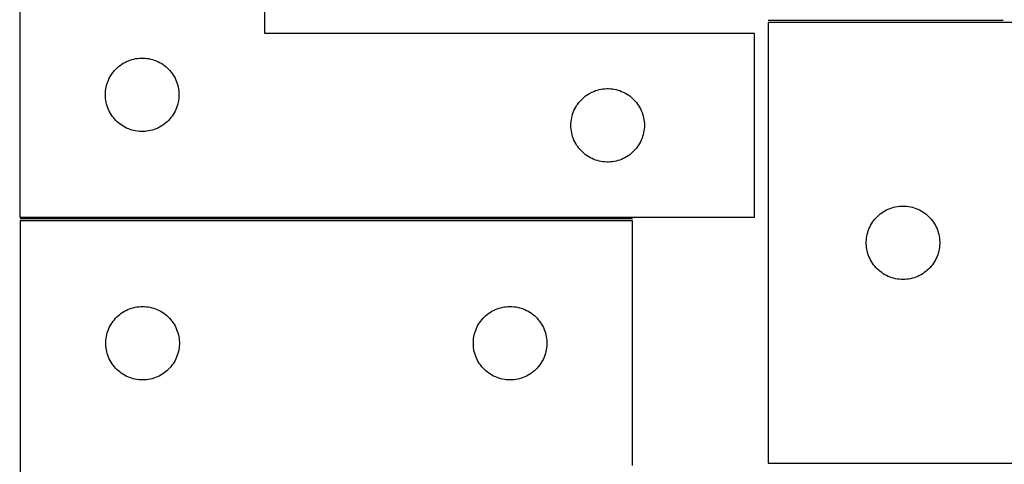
# Model space of a CAD drawing. Header units: millimetres. Extents: x 7 to 1493, y 7 to 2993.
# Tile 5 of 12: x 7 to 408, y 2481 to 2663. Entities that reach past the tile are written whole.
import ezdxf

# ---------------------------------------------------------------- set-up
doc = ezdxf.new("R2010")
doc.units = ezdxf.units.MM
doc.layers.add('COMMON', color=5, linetype='CONTINUOUS', true_color=0x0000ff)
doc.layers.add('CUT', color=7, linetype='CONTINUOUS', true_color=0x000000)

msp = doc.modelspace()

# ---------------------------------------------------------------- linework, layer by layer
at = {"layer": 'COMMON'}
for p, q in [((408.017783, 2662.311309), (312.07608, 2662.311309)), ((256.688324, 2581.268334), (6.688324, 2581.268334))]:
    msp.add_line(p, q, dxfattribs=at)
at = {"layer": 'CUT'}
for p, q in [((6.517782, 2832.018334), (6.517782, 2582.018334)), ((106.517782, 2657.018334), (106.517782, 2832.018334)), ((312.07608, 2661.561308), (312.07608, 2481.561308)), ((422.07608, 2661.561308), (312.07608, 2661.561308)), ((306.517782, 2657.018334), (106.517782, 2657.018334)), ((306.517782, 2582.018334), (306.517782, 2657.018334)), ((48.144126, 2644.46349), (48.79589, 2644.878054)), ((48.79589, 2644.878054), (49.468131, 2645.258516)), ((49.468131, 2645.258516), (50.159066, 2645.603868)), ((50.159066, 2645.603868), (50.866864, 2645.913194)), ((50.866864, 2645.913194), (51.589646, 2646.185673)), ((51.589646, 2646.185673), (52.325498, 2646.420583)), ((52.325498, 2646.420583), (53.072466, 2646.6173)), ((53.072466, 2646.6173), (53.828571, 2646.775304)), ((53.828571, 2646.775304), (54.591807, 2646.894175)), ((54.591807, 2646.894175), (55.36015, 2646.973597)), ((55.36015, 2646.973597), (56.131563, 2647.013361)), ((56.131563, 2647.013361), (56.904001, 2647.013361)), ((56.904001, 2647.013361), (57.675414, 2646.973597)), ((57.675414, 2646.973597), (58.443757, 2646.894175)), ((58.443757, 2646.894175), (59.206993, 2646.775304)), ((59.206993, 2646.775304), (59.963098, 2646.6173)), ((59.963098, 2646.6173), (60.710067, 2646.420583)), ((60.710067, 2646.420583), (61.445918, 2646.185673)), ((61.445918, 2646.185673), (62.1687, 2645.913194)), ((62.1687, 2645.913194), (62.876498, 2645.603868)), ((62.876498, 2645.603868), (63.567433, 2645.258516)), ((63.567433, 2645.258516), (64.239674, 2644.878054)), ((64.239674, 2644.878054), (64.891438, 2644.46349)), ((43.861149, 2640.068777), (44.292357, 2640.709651)), ((44.292357, 2640.709651), (44.755985, 2641.327477)), ((44.755985, 2641.327477), (45.250803, 2641.920616)), ((45.250803, 2641.920616), (45.775499, 2642.487497)), ((45.775499, 2642.487497), (46.328682, 2643.026615)), ((46.328682, 2643.026615), (46.908884, 2643.536541)), ((46.908884, 2643.536541), (47.514568, 2644.015923)), ((47.514568, 2644.015923), (48.144126, 2644.46349)), ((64.891438, 2644.46349), (65.520996, 2644.015923)), ((65.520996, 2644.015923), (66.12668, 2643.536541)), ((66.12668, 2643.536541), (66.706882, 2643.026615)), ((66.706882, 2643.026615), (67.260065, 2642.487497)), ((67.260065, 2642.487497), (67.784761, 2641.920616)), ((67.784761, 2641.920616), (68.279579, 2641.327477)), ((68.279579, 2641.327477), (68.743207, 2640.709651)), ((68.743207, 2640.709651), (69.174415, 2640.068777)), ((42.012366, 2635.838401), (42.228251, 2636.580057)), ((42.228251, 2636.580057), (42.48203, 2637.309616)), ((42.48203, 2637.309616), (42.773028, 2638.025143)), ((42.773028, 2638.025143), (43.100476, 2638.724741)), ((43.100476, 2638.724741), (43.463503, 2639.406555)), ((43.463503, 2639.406555), (43.861149, 2640.068777)), ((69.174415, 2640.068777), (69.572061, 2639.406555)), ((69.572061, 2639.406555), (69.935088, 2638.724741)), ((69.935088, 2638.724741), (70.262536, 2638.025143)), ((70.262536, 2638.025143), (70.553534, 2637.309616)), ((70.553534, 2637.309616), (70.807313, 2636.580057)), ((70.807313, 2636.580057), (71.023198, 2635.838401)), ((41.517782, 2632.018334), (41.537671, 2632.790516)), ((41.537671, 2632.790516), (41.597284, 2633.560649)), ((41.597284, 2633.560649), (41.696464, 2634.326693)), ((41.696464, 2634.326693), (41.834947, 2635.086615)), ((41.834947, 2635.086615), (42.012366, 2635.838401)), ((71.023198, 2635.838401), (71.200617, 2635.086615)), ((71.200617, 2635.086615), (71.3391, 2634.326693)), ((71.3391, 2634.326693), (71.43828, 2633.560649)), ((71.43828, 2633.560649), (71.497893, 2632.790516)), ((71.497893, 2632.790516), (71.517782, 2632.018334)), ((238.79589, 2632.378054), (239.468131, 2632.758516)), ((239.468131, 2632.758516), (240.159066, 2633.103868)), ((240.159066, 2633.103868), (240.866864, 2633.413194)), ((240.866864, 2633.413194), (241.589646, 2633.685673)), ((241.589646, 2633.685673), (242.325498, 2633.920583)), ((242.325498, 2633.920583), (243.072466, 2634.1173)), ((243.072466, 2634.1173), (243.828571, 2634.275304)), ((243.828571, 2634.275304), (244.591807, 2634.394175)), ((244.591807, 2634.394175), (245.36015, 2634.473597)), ((245.36015, 2634.473597), (246.131563, 2634.513361)), ((246.131563, 2634.513361), (246.904001, 2634.513361)), ((246.904001, 2634.513361), (247.675414, 2634.473597)), ((247.675414, 2634.473597), (248.443757, 2634.394175)), ((248.443757, 2634.394175), (249.206993, 2634.275304)), ((249.206993, 2634.275304), (249.963098, 2634.1173)), ((249.963098, 2634.1173), (250.710067, 2633.920583)), ((250.710067, 2633.920583), (251.445918, 2633.685673)), ((251.445918, 2633.685673), (252.1687, 2633.413194)), ((252.1687, 2633.413194), (252.876498, 2633.103868)), ((252.876498, 2633.103868), (253.567433, 2632.758516)), ((253.567433, 2632.758516), (254.239674, 2632.378054)), ((41.537671, 2631.246153), (41.517782, 2632.018334)), ((41.597284, 2630.476019), (41.537671, 2631.246153)), ((41.696464, 2629.709976), (41.597284, 2630.476019)), ((41.834947, 2628.950053), (41.696464, 2629.709976)), ((42.012366, 2628.198268), (41.834947, 2628.950053)), ((71.200617, 2628.950053), (71.023198, 2628.198268)), ((71.3391, 2629.709976), (71.200617, 2628.950053)), ((71.43828, 2630.476019), (71.3391, 2629.709976)), ((71.497893, 2631.246153), (71.43828, 2630.476019)), ((71.517782, 2632.018334), (71.497893, 2631.246153)), ((234.292357, 2628.209651), (234.755985, 2628.827477)), ((234.755985, 2628.827477), (235.250803, 2629.420616)), ((235.250803, 2629.420616), (235.775499, 2629.987497)), ((235.775499, 2629.987497), (236.328682, 2630.526615)), ((236.328682, 2630.526615), (236.908884, 2631.036541)), ((236.908884, 2631.036541), (237.514568, 2631.515923)), ((237.514568, 2631.515923), (238.144126, 2631.96349)), ((238.144126, 2631.96349), (238.79589, 2632.378054)), ((254.239674, 2632.378054), (254.891438, 2631.96349)), ((254.891438, 2631.96349), (255.520996, 2631.515923)), ((255.520996, 2631.515923), (256.12668, 2631.036541)), ((256.12668, 2631.036541), (256.706882, 2630.526615)), ((256.706882, 2630.526615), (257.260065, 2629.987497)), ((257.260065, 2629.987497), (257.784761, 2629.420616)), ((257.784761, 2629.420616), (258.279579, 2628.827477)), ((258.279579, 2628.827477), (258.743207, 2628.209651)), ((42.228251, 2627.456612), (42.012366, 2628.198268)), ((42.48203, 2626.727053), (42.228251, 2627.456612)), ((42.773028, 2626.011526), (42.48203, 2626.727053)), ((43.100476, 2625.311928), (42.773028, 2626.011526)), ((43.463503, 2624.630113), (43.100476, 2625.311928)), ((43.861149, 2623.967892), (43.463503, 2624.630113)), ((69.572061, 2624.630113), (69.174415, 2623.967892)), ((69.935088, 2625.311928), (69.572061, 2624.630113)), ((70.262536, 2626.011526), (69.935088, 2625.311928)), ((70.553534, 2626.727053), (70.262536, 2626.011526)), ((70.807313, 2627.456612), (70.553534, 2626.727053)), ((71.023198, 2628.198268), (70.807313, 2627.456612)), ((232.228251, 2624.080057), (232.48203, 2624.809616)), ((232.48203, 2624.809616), (232.773028, 2625.525143)), ((232.773028, 2625.525143), (233.100476, 2626.224741)), ((233.100476, 2626.224741), (233.463503, 2626.906555)), ((233.463503, 2626.906555), (233.861149, 2627.568777)), ((233.861149, 2627.568777), (234.292357, 2628.209651)), ((258.743207, 2628.209651), (259.174415, 2627.568777)), ((259.174415, 2627.568777), (259.572061, 2626.906555)), ((259.572061, 2626.906555), (259.935088, 2626.224741)), ((259.935088, 2626.224741), (260.262536, 2625.525143)), ((260.262536, 2625.525143), (260.553534, 2624.809616)), ((260.553534, 2624.809616), (260.807313, 2624.080057)), ((44.292357, 2623.327018), (43.861149, 2623.967892)), ((44.755985, 2622.709192), (44.292357, 2623.327018)), ((45.250803, 2622.116053), (44.755985, 2622.709192)), ((45.775499, 2621.549172), (45.250803, 2622.116053)), ((46.328682, 2621.010054), (45.775499, 2621.549172)), ((46.908884, 2620.500128), (46.328682, 2621.010054)), ((47.514568, 2620.020746), (46.908884, 2620.500128)), ((66.12668, 2620.500128), (65.520996, 2620.020746)), ((66.706882, 2621.010054), (66.12668, 2620.500128)), ((67.260065, 2621.549172), (66.706882, 2621.010054)), ((67.784761, 2622.116053), (67.260065, 2621.549172)), ((68.279579, 2622.709192), (67.784761, 2622.116053)), ((68.743207, 2623.327018), (68.279579, 2622.709192)), ((69.174415, 2623.967892), (68.743207, 2623.327018)), ((231.537671, 2620.290516), (231.597284, 2621.060649)), ((231.597284, 2621.060649), (231.696464, 2621.826693)), ((231.696464, 2621.826693), (231.834947, 2622.586615)), ((231.834947, 2622.586615), (232.012366, 2623.338401)), ((232.012366, 2623.338401), (232.228251, 2624.080057)), ((260.807313, 2624.080057), (261.023198, 2623.338401)), ((261.023198, 2623.338401), (261.200617, 2622.586615)), ((261.200617, 2622.586615), (261.3391, 2621.826693)), ((261.3391, 2621.826693), (261.43828, 2621.060649)), ((261.43828, 2621.060649), (261.497893, 2620.290516)), ((48.144126, 2619.573179), (47.514568, 2620.020746)), ((48.79589, 2619.158615), (48.144126, 2619.573179)), ((49.468131, 2618.778152), (48.79589, 2619.158615)), ((50.159066, 2618.4328), (49.468131, 2618.778152)), ((50.866864, 2618.123475), (50.159066, 2618.4328)), ((51.589646, 2617.850996), (50.866864, 2618.123475)), ((52.325498, 2617.616086), (51.589646, 2617.850996)), ((53.072466, 2617.419369), (52.325498, 2617.616086)), ((53.828571, 2617.261365), (53.072466, 2617.419369)), ((54.591807, 2617.142494), (53.828571, 2617.261365)), ((55.36015, 2617.063072), (54.591807, 2617.142494)), ((56.131563, 2617.023307), (55.36015, 2617.063072)), ((56.904001, 2617.023307), (56.131563, 2617.023307)), ((57.675414, 2617.063072), (56.904001, 2617.023307)), ((58.443757, 2617.142494), (57.675414, 2617.063072)), ((59.206993, 2617.261365), (58.443757, 2617.142494)), ((59.963098, 2617.419369), (59.206993, 2617.261365)), ((60.710067, 2617.616086), (59.963098, 2617.419369)), ((61.445918, 2617.850996), (60.710067, 2617.616086)), ((62.1687, 2618.123475), (61.445918, 2617.850996)), ((62.876498, 2618.4328), (62.1687, 2618.123475)), ((63.567433, 2618.778152), (62.876498, 2618.4328)), ((64.239674, 2619.158615), (63.567433, 2618.778152)), ((64.891438, 2619.573179), (64.239674, 2619.158615)), ((65.520996, 2620.020746), (64.891438, 2619.573179)), ((231.517782, 2619.518334), (231.537671, 2620.290516)), ((231.537671, 2618.746153), (231.517782, 2619.518334)), ((231.597284, 2617.976019), (231.537671, 2618.746153)), ((231.696464, 2617.209976), (231.597284, 2617.976019)), ((231.834947, 2616.450053), (231.696464, 2617.209976)), ((232.012366, 2615.698268), (231.834947, 2616.450053)), ((261.200617, 2616.450053), (261.023198, 2615.698268)), ((261.3391, 2617.209976), (261.200617, 2616.450053)), ((261.43828, 2617.976019), (261.3391, 2617.209976)), ((261.497893, 2618.746153), (261.43828, 2617.976019)), ((261.497893, 2620.290516), (261.517782, 2619.518334)), ((261.517782, 2619.518334), (261.497893, 2618.746153)), ((232.228251, 2614.956612), (232.012366, 2615.698268)), ((232.48203, 2614.227053), (232.228251, 2614.956612)), ((232.773028, 2613.511526), (232.48203, 2614.227053)), ((233.100476, 2612.811928), (232.773028, 2613.511526)), ((233.463503, 2612.130113), (233.100476, 2612.811928)), ((259.935088, 2612.811928), (259.572061, 2612.130113)), ((260.262536, 2613.511526), (259.935088, 2612.811928)), ((260.553534, 2614.227053), (260.262536, 2613.511526)), ((260.807313, 2614.956612), (260.553534, 2614.227053)), ((261.023198, 2615.698268), (260.807313, 2614.956612)), ((233.861149, 2611.467892), (233.463503, 2612.130113)), ((234.292357, 2610.827018), (233.861149, 2611.467892)), ((234.755985, 2610.209192), (234.292357, 2610.827018)), ((235.250803, 2609.616053), (234.755985, 2610.209192)), ((235.775499, 2609.049172), (235.250803, 2609.616053)), ((236.328682, 2608.510054), (235.775499, 2609.049172)), ((236.908884, 2608.000128), (236.328682, 2608.510054)), ((256.706882, 2608.510054), (256.12668, 2608.000128)), ((257.260065, 2609.049172), (256.706882, 2608.510054)), ((257.784761, 2609.616053), (257.260065, 2609.049172)), ((258.279579, 2610.209192), (257.784761, 2609.616053)), ((258.743207, 2610.827018), (258.279579, 2610.209192)), ((259.174415, 2611.467892), (258.743207, 2610.827018)), ((259.572061, 2612.130113), (259.174415, 2611.467892)), ((237.514568, 2607.520746), (236.908884, 2608.000128)), ((238.144126, 2607.073179), (237.514568, 2607.520746)), ((238.79589, 2606.658615), (238.144126, 2607.073179)), ((239.468131, 2606.278152), (238.79589, 2606.658615)), ((240.159066, 2605.9328), (239.468131, 2606.278152)), ((240.866864, 2605.623475), (240.159066, 2605.9328)), ((241.589646, 2605.350996), (240.866864, 2605.623475)), ((242.325498, 2605.116086), (241.589646, 2605.350996)), ((243.072466, 2604.919369), (242.325498, 2605.116086)), ((243.828571, 2604.761365), (243.072466, 2604.919369)), ((244.591807, 2604.642494), (243.828571, 2604.761365)), ((245.36015, 2604.563072), (244.591807, 2604.642494)), ((246.131563, 2604.523307), (245.36015, 2604.563072)), ((246.904001, 2604.523307), (246.131563, 2604.523307)), ((247.675414, 2604.563072), (246.904001, 2604.523307)), ((248.443757, 2604.642494), (247.675414, 2604.563072)), ((249.206993, 2604.761365), (248.443757, 2604.642494)), ((249.963098, 2604.919369), (249.206993, 2604.761365)), ((250.710067, 2605.116086), (249.963098, 2604.919369)), ((251.445918, 2605.350996), (250.710067, 2605.116086)), ((252.1687, 2605.623475), (251.445918, 2605.350996)), ((252.876498, 2605.9328), (252.1687, 2605.623475)), ((253.567433, 2606.278152), (252.876498, 2605.9328)), ((254.239674, 2606.658615), (253.567433, 2606.278152)), ((254.891438, 2607.073179), (254.239674, 2606.658615)), ((255.520996, 2607.520746), (254.891438, 2607.073179)), ((256.12668, 2608.000128), (255.520996, 2607.520746)), ((359.025637, 2584.217941), (359.687859, 2584.615587)), ((359.687859, 2584.615587), (360.369673, 2584.978614)), ((360.369673, 2584.978614), (361.069271, 2585.306062)), ((361.069271, 2585.306062), (361.784799, 2585.59706)), ((361.784799, 2585.59706), (362.514358, 2585.850839)), ((362.514358, 2585.850839), (363.256013, 2586.066724)), ((363.256013, 2586.066724), (364.007799, 2586.244143)), ((364.007799, 2586.244143), (364.767721, 2586.382626)), ((364.767721, 2586.382626), (365.533765, 2586.481806)), ((365.533765, 2586.481806), (366.303899, 2586.541419)), ((366.303899, 2586.541419), (367.07608, 2586.561308)), ((367.07608, 2586.561308), (367.848261, 2586.541419)), ((367.848261, 2586.541419), (368.618395, 2586.481806)), ((368.618395, 2586.481806), (369.384439, 2586.382626)), ((369.384439, 2586.382626), (370.144361, 2586.244143)), ((370.144361, 2586.244143), (370.896147, 2586.066724)), ((370.896147, 2586.066724), (371.637802, 2585.850839)), ((371.637802, 2585.850839), (372.367361, 2585.59706)), ((372.367361, 2585.59706), (373.082889, 2585.306062)), ((373.082889, 2585.306062), (373.782487, 2584.978614)), ((373.782487, 2584.978614), (374.464301, 2584.615587)), ((374.464301, 2584.615587), (375.126523, 2584.217941)), ((6.517782, 2582.018334), (306.517782, 2582.018334)), ((6.688324, 2580.518333), (6.688324, 2280.518333)), ((256.688324, 2580.518333), (6.688324, 2580.518333)), ((256.688324, 2480.518333), (256.688324, 2580.518333)), ((354.630925, 2579.934964), (355.078491, 2580.564522)), ((355.078491, 2580.564522), (355.557873, 2581.170206)), ((355.557873, 2581.170206), (356.0678, 2581.750408)), ((356.0678, 2581.750408), (356.606918, 2582.303591)), ((356.606918, 2582.303591), (357.173798, 2582.828287)), ((357.173798, 2582.828287), (357.766938, 2583.323105)), ((357.766938, 2583.323105), (358.384764, 2583.786733)), ((358.384764, 2583.786733), (359.025637, 2584.217941)), ((375.126523, 2584.217941), (375.767396, 2583.786733)), ((375.767396, 2583.786733), (376.385222, 2583.323105)), ((376.385222, 2583.323105), (376.978362, 2582.828287)), ((376.978362, 2582.828287), (377.545242, 2582.303591)), ((377.545242, 2582.303591), (378.084361, 2581.750408)), ((378.084361, 2581.750408), (378.594287, 2581.170206)), ((378.594287, 2581.170206), (379.073669, 2580.564522)), ((379.073669, 2580.564522), (379.521235, 2579.934964)), ((352.673832, 2575.753592), (352.908742, 2576.489444)), ((352.908742, 2576.489444), (353.18122, 2577.212226)), ((353.18122, 2577.212226), (353.490546, 2577.920024)), ((353.490546, 2577.920024), (353.835898, 2578.610959)), ((353.835898, 2578.610959), (354.216361, 2579.2832)), ((354.216361, 2579.2832), (354.630925, 2579.934964)), ((379.521235, 2579.934964), (379.935799, 2579.2832)), ((379.935799, 2579.2832), (380.316262, 2578.610959)), ((380.316262, 2578.610959), (380.661614, 2577.920024)), ((380.661614, 2577.920024), (380.97094, 2577.212226)), ((380.97094, 2577.212226), (381.243418, 2576.489444)), ((381.243418, 2576.489444), (381.478328, 2575.753592)), ((352.081053, 2571.947527), (352.120817, 2572.71894)), ((352.120817, 2572.71894), (352.20024, 2573.487283)), ((352.20024, 2573.487283), (352.319111, 2574.250519)), ((352.319111, 2574.250519), (352.477114, 2575.006624)), ((352.477114, 2575.006624), (352.673832, 2575.753592)), ((381.478328, 2575.753592), (381.675046, 2575.006624)), ((381.675046, 2575.006624), (381.833049, 2574.250519)), ((381.833049, 2574.250519), (381.95192, 2573.487283)), ((381.95192, 2573.487283), (382.031343, 2572.71894)), ((382.031343, 2572.71894), (382.071107, 2571.947527)), ((352.081053, 2571.175089), (352.081053, 2571.947527)), ((352.120817, 2570.403676), (352.081053, 2571.175089)), ((352.20024, 2569.635333), (352.120817, 2570.403676)), ((352.319111, 2568.872097), (352.20024, 2569.635333)), ((352.477114, 2568.115992), (352.319111, 2568.872097)), ((381.833049, 2568.872097), (381.675046, 2568.115992)), ((381.95192, 2569.635333), (381.833049, 2568.872097)), ((382.031343, 2570.403676), (381.95192, 2569.635333)), ((382.071107, 2571.175089), (382.031343, 2570.403676)), ((382.071107, 2571.947527), (382.071107, 2571.175089)), ((352.673832, 2567.369023), (352.477114, 2568.115992)), ((352.908742, 2566.633172), (352.673832, 2567.369023)), ((353.18122, 2565.91039), (352.908742, 2566.633172)), ((353.490546, 2565.202592), (353.18122, 2565.91039)), ((353.835898, 2564.511657), (353.490546, 2565.202592)), ((354.216361, 2563.839416), (353.835898, 2564.511657)), ((380.316262, 2564.511657), (379.935799, 2563.839416)), ((380.661614, 2565.202592), (380.316262, 2564.511657)), ((380.97094, 2565.91039), (380.661614, 2565.202592)), ((381.243418, 2566.633172), (380.97094, 2565.91039)), ((381.478328, 2567.369023), (381.243418, 2566.633172)), ((381.675046, 2568.115992), (381.478328, 2567.369023)), ((354.630925, 2563.187652), (354.216361, 2563.839416)), ((355.078491, 2562.558094), (354.630925, 2563.187652)), ((355.557873, 2561.95241), (355.078491, 2562.558094)), ((356.0678, 2561.372208), (355.557873, 2561.95241)), ((356.606918, 2560.819025), (356.0678, 2561.372208)), ((357.173798, 2560.294329), (356.606918, 2560.819025)), ((357.766938, 2559.799511), (357.173798, 2560.294329)), ((376.978362, 2560.294329), (376.385222, 2559.799511)), ((377.545242, 2560.819025), (376.978362, 2560.294329)), ((378.084361, 2561.372208), (377.545242, 2560.819025)), ((378.594287, 2561.95241), (378.084361, 2561.372208)), ((379.073669, 2562.558094), (378.594287, 2561.95241)), ((379.521235, 2563.187652), (379.073669, 2562.558094)), ((379.935799, 2563.839416), (379.521235, 2563.187652)), ((358.384764, 2559.335883), (357.766938, 2559.799511)), ((359.025637, 2558.904675), (358.384764, 2559.335883)), ((359.687859, 2558.507029), (359.025637, 2558.904675)), ((360.369673, 2558.144002), (359.687859, 2558.507029)), ((361.069271, 2557.816554), (360.369673, 2558.144002)), ((361.784799, 2557.525556), (361.069271, 2557.816554)), ((362.514358, 2557.271777), (361.784799, 2557.525556)), ((363.256013, 2557.055892), (362.514358, 2557.271777)), ((364.007799, 2556.878473), (363.256013, 2557.055892)), ((364.767721, 2556.73999), (364.007799, 2556.878473)), ((365.533765, 2556.64081), (364.767721, 2556.73999)), ((366.303899, 2556.581197), (365.533765, 2556.64081)), ((367.07608, 2556.561308), (366.303899, 2556.581197)), ((367.848261, 2556.581197), (367.07608, 2556.561308)), ((368.618395, 2556.64081), (367.848261, 2556.581197)), ((369.384439, 2556.73999), (368.618395, 2556.64081)), ((370.144361, 2556.878473), (369.384439, 2556.73999)), ((370.896147, 2557.055892), (370.144361, 2556.878473)), ((371.637802, 2557.271777), (370.896147, 2557.055892)), ((372.367361, 2557.525556), (371.637802, 2557.271777)), ((373.082889, 2557.816554), (372.367361, 2557.525556)), ((373.782487, 2558.144002), (373.082889, 2557.816554)), ((374.464301, 2558.507029), (373.782487, 2558.144002)), ((375.126523, 2558.904675), (374.464301, 2558.507029)), ((375.767396, 2559.335883), (375.126523, 2558.904675)), ((376.385222, 2559.799511), (375.767396, 2559.335883)), ((49.981917, 2543.93564), (50.681515, 2544.263087)), ((50.681515, 2544.263087), (51.397042, 2544.554086)), ((51.397042, 2544.554086), (52.126601, 2544.807864)), ((52.126601, 2544.807864), (52.868257, 2545.023749)), ((52.868257, 2545.023749), (53.620043, 2545.201169)), ((53.620043, 2545.201169), (54.379965, 2545.339652)), ((54.379965, 2545.339652), (55.146009, 2545.438832)), ((55.146009, 2545.438832), (55.916142, 2545.498445)), ((55.916142, 2545.498445), (56.688324, 2545.518333)), ((56.688324, 2545.518333), (57.460505, 2545.498445)), ((57.460505, 2545.498445), (58.230639, 2545.438832)), ((58.230639, 2545.438832), (58.996682, 2545.339652)), ((58.996682, 2545.339652), (59.756605, 2545.201169)), ((59.756605, 2545.201169), (60.50839, 2545.023749)), ((60.50839, 2545.023749), (61.250046, 2544.807864)), ((61.250046, 2544.807864), (61.979605, 2544.554086)), ((61.979605, 2544.554086), (62.695132, 2544.263087)), ((62.695132, 2544.263087), (63.394731, 2543.93564)), ((199.981917, 2543.93564), (200.681515, 2544.263087)), ((200.681515, 2544.263087), (201.397042, 2544.554086)), ((201.397042, 2544.554086), (202.126601, 2544.807864)), ((202.126601, 2544.807864), (202.868257, 2545.023749)), ((202.868257, 2545.023749), (203.620043, 2545.201169)), ((203.620043, 2545.201169), (204.379965, 2545.339652)), ((204.379965, 2545.339652), (205.146009, 2545.438832)), ((205.146009, 2545.438832), (205.916142, 2545.498445)), ((205.916142, 2545.498445), (206.688324, 2545.518333)), ((206.688324, 2545.518333), (207.460505, 2545.498445)), ((207.460505, 2545.498445), (208.230639, 2545.438832)), ((208.230639, 2545.438832), (208.996682, 2545.339652)), ((208.996682, 2545.339652), (209.756605, 2545.201169)), ((209.756605, 2545.201169), (210.50839, 2545.023749)), ((210.50839, 2545.023749), (211.250046, 2544.807864)), ((211.250046, 2544.807864), (211.979605, 2544.554086)), ((211.979605, 2544.554086), (212.695132, 2544.263087)), ((212.695132, 2544.263087), (213.394731, 2543.93564)), ((44.690735, 2539.521548), (45.170117, 2540.127231)), ((45.170117, 2540.127231), (45.680043, 2540.707433)), ((45.680043, 2540.707433), (46.219161, 2541.260616)), ((46.219161, 2541.260616), (46.786042, 2541.785312)), ((46.786042, 2541.785312), (47.379181, 2542.280131)), ((47.379181, 2542.280131), (47.997007, 2542.743758)), ((47.997007, 2542.743758), (48.637881, 2543.174967)), ((48.637881, 2543.174967), (49.300103, 2543.572612)), ((49.300103, 2543.572612), (49.981917, 2543.93564)), ((63.394731, 2543.93564), (64.076545, 2543.572612)), ((64.076545, 2543.572612), (64.738767, 2543.174967)), ((64.738767, 2543.174967), (65.37964, 2542.743758)), ((65.37964, 2542.743758), (65.997466, 2542.280131)), ((65.997466, 2542.280131), (66.590605, 2541.785312)), ((66.590605, 2541.785312), (67.157486, 2541.260616)), ((67.157486, 2541.260616), (67.696604, 2540.707433)), ((67.696604, 2540.707433), (68.20653, 2540.127231)), ((68.20653, 2540.127231), (68.685912, 2539.521548)), ((194.690735, 2539.521548), (195.170117, 2540.127231)), ((195.170117, 2540.127231), (195.680043, 2540.707433)), ((195.680043, 2540.707433), (196.219161, 2541.260616)), ((196.219161, 2541.260616), (196.786042, 2541.785312)), ((196.786042, 2541.785312), (197.379181, 2542.280131)), ((197.379181, 2542.280131), (197.997007, 2542.743758)), ((197.997007, 2542.743758), (198.637881, 2543.174967)), ((198.637881, 2543.174967), (199.300103, 2543.572612)), ((199.300103, 2543.572612), (199.981917, 2543.93564)), ((213.394731, 2543.93564), (214.076545, 2543.572612)), ((214.076545, 2543.572612), (214.738767, 2543.174967)), ((214.738767, 2543.174967), (215.37964, 2542.743758)), ((215.37964, 2542.743758), (215.997466, 2542.280131)), ((215.997466, 2542.280131), (216.590605, 2541.785312)), ((216.590605, 2541.785312), (217.157486, 2541.260616)), ((217.157486, 2541.260616), (217.696604, 2540.707433)), ((217.696604, 2540.707433), (218.20653, 2540.127231)), ((218.20653, 2540.127231), (218.685912, 2539.521548)), ((42.520985, 2535.446469), (42.793464, 2536.169252)), ((42.793464, 2536.169252), (43.10279, 2536.877049)), ((43.10279, 2536.877049), (43.448142, 2537.567985)), ((43.448142, 2537.567985), (43.828604, 2538.240225)), ((43.828604, 2538.240225), (44.243168, 2538.891989)), ((44.243168, 2538.891989), (44.690735, 2539.521548)), ((68.685912, 2539.521548), (69.133479, 2538.891989)), ((69.133479, 2538.891989), (69.548043, 2538.240225)), ((69.548043, 2538.240225), (69.928506, 2537.567985)), ((69.928506, 2537.567985), (70.273858, 2536.877049)), ((70.273858, 2536.877049), (70.583183, 2536.169252)), ((70.583183, 2536.169252), (70.855662, 2535.446469)), ((192.520985, 2535.446469), (192.793464, 2536.169252)), ((192.793464, 2536.169252), (193.10279, 2536.877049)), ((193.10279, 2536.877049), (193.448142, 2537.567985)), ((193.448142, 2537.567985), (193.828604, 2538.240225)), ((193.828604, 2538.240225), (194.243168, 2538.891989)), ((194.243168, 2538.891989), (194.690735, 2539.521548)), ((218.685912, 2539.521548), (219.133479, 2538.891989)), ((219.133479, 2538.891989), (219.548043, 2538.240225)), ((219.548043, 2538.240225), (219.928506, 2537.567985)), ((219.928506, 2537.567985), (220.273858, 2536.877049)), ((220.273858, 2536.877049), (220.583183, 2536.169252)), ((220.583183, 2536.169252), (220.855662, 2535.446469)), ((41.733061, 2531.675965), (41.812484, 2532.444309)), ((41.812484, 2532.444309), (41.931354, 2533.207545)), ((41.931354, 2533.207545), (42.089358, 2533.96365)), ((42.089358, 2533.96365), (42.286076, 2534.710618)), ((42.286076, 2534.710618), (42.520985, 2535.446469)), ((70.855662, 2535.446469), (71.090572, 2534.710618)), ((71.090572, 2534.710618), (71.287289, 2533.96365)), ((71.287289, 2533.96365), (71.445293, 2533.207545)), ((71.445293, 2533.207545), (71.564164, 2532.444309)), ((71.564164, 2532.444309), (71.643587, 2531.675965)), ((191.733061, 2531.675965), (191.812484, 2532.444309)), ((191.812484, 2532.444309), (191.931354, 2533.207545)), ((191.931354, 2533.207545), (192.089358, 2533.96365)), ((192.089358, 2533.96365), (192.286076, 2534.710618)), ((192.286076, 2534.710618), (192.520985, 2535.446469)), ((220.855662, 2535.446469), (221.090572, 2534.710618)), ((221.090572, 2534.710618), (221.287289, 2533.96365)), ((221.287289, 2533.96365), (221.445293, 2533.207545)), ((221.445293, 2533.207545), (221.564164, 2532.444309)), ((221.564164, 2532.444309), (221.643587, 2531.675965)), ((41.693297, 2530.904552), (41.733061, 2531.675965)), ((41.693297, 2530.132115), (41.693297, 2530.904552)), ((41.733061, 2529.360701), (41.693297, 2530.132115)), ((41.812484, 2528.592358), (41.733061, 2529.360701)), ((41.931354, 2527.829122), (41.812484, 2528.592358)), ((71.564164, 2528.592358), (71.445293, 2527.829122)), ((71.643587, 2529.360701), (71.564164, 2528.592358)), ((71.643587, 2531.675965), (71.683351, 2530.904552)), ((71.683351, 2530.132115), (71.643587, 2529.360701)), ((71.683351, 2530.904552), (71.683351, 2530.132115)), ((191.693297, 2530.904552), (191.733061, 2531.675965)), ((191.693297, 2530.132115), (191.693297, 2530.904552)), ((191.733061, 2529.360701), (191.693297, 2530.132115)), ((191.812484, 2528.592358), (191.733061, 2529.360701)), ((191.931354, 2527.829122), (191.812484, 2528.592358)), ((221.564164, 2528.592358), (221.445293, 2527.829122)), ((221.643587, 2529.360701), (221.564164, 2528.592358)), ((221.643587, 2531.675965), (221.683351, 2530.904552)), ((221.683351, 2530.132115), (221.643587, 2529.360701)), ((221.683351, 2530.904552), (221.683351, 2530.132115)), ((42.089358, 2527.073017), (41.931354, 2527.829122)), ((42.286076, 2526.326049), (42.089358, 2527.073017)), ((42.520985, 2525.590198), (42.286076, 2526.326049)), ((42.793464, 2524.867415), (42.520985, 2525.590198)), ((43.10279, 2524.159618), (42.793464, 2524.867415)), ((43.448142, 2523.468682), (43.10279, 2524.159618)), ((70.273858, 2524.159618), (69.928506, 2523.468682)), ((70.583183, 2524.867415), (70.273858, 2524.159618)), ((70.855662, 2525.590198), (70.583183, 2524.867415)), ((71.090572, 2526.326049), (70.855662, 2525.590198)), ((71.287289, 2527.073017), (71.090572, 2526.326049)), ((71.445293, 2527.829122), (71.287289, 2527.073017)), ((192.089358, 2527.073017), (191.931354, 2527.829122)), ((192.286076, 2526.326049), (192.089358, 2527.073017)), ((192.520985, 2525.590198), (192.286076, 2526.326049)), ((192.793464, 2524.867415), (192.520985, 2525.590198)), ((193.10279, 2524.159618), (192.793464, 2524.867415)), ((193.448142, 2523.468682), (193.10279, 2524.159618)), ((220.273858, 2524.159618), (219.928506, 2523.468682)), ((220.583183, 2524.867415), (220.273858, 2524.159618)), ((220.855662, 2525.590198), (220.583183, 2524.867415)), ((221.090572, 2526.326049), (220.855662, 2525.590198)), ((221.287289, 2527.073017), (221.090572, 2526.326049)), ((221.445293, 2527.829122), (221.287289, 2527.073017)), ((43.828604, 2522.796441), (43.448142, 2523.468682)), ((44.243168, 2522.144678), (43.828604, 2522.796441)), ((44.690735, 2521.515119), (44.243168, 2522.144678)), ((45.170117, 2520.909436), (44.690735, 2521.515119)), ((45.680043, 2520.329233), (45.170117, 2520.909436)), ((46.219161, 2519.776051), (45.680043, 2520.329233)), ((67.696604, 2520.329233), (67.157486, 2519.776051)), ((68.20653, 2520.909436), (67.696604, 2520.329233)), ((68.685912, 2521.515119), (68.20653, 2520.909436)), ((69.133479, 2522.144678), (68.685912, 2521.515119)), ((69.548043, 2522.796441), (69.133479, 2522.144678)), ((69.928506, 2523.468682), (69.548043, 2522.796441)), ((193.828604, 2522.796441), (193.448142, 2523.468682)), ((194.243168, 2522.144678), (193.828604, 2522.796441)), ((194.690735, 2521.515119), (194.243168, 2522.144678)), ((195.170117, 2520.909436), (194.690735, 2521.515119)), ((195.680043, 2520.329233), (195.170117, 2520.909436)), ((196.219161, 2519.776051), (195.680043, 2520.329233)), ((217.696604, 2520.329233), (217.157486, 2519.776051)), ((218.20653, 2520.909436), (217.696604, 2520.329233)), ((218.685912, 2521.515119), (218.20653, 2520.909436)), ((219.133479, 2522.144678), (218.685912, 2521.515119)), ((219.548043, 2522.796441), (219.133479, 2522.144678)), ((219.928506, 2523.468682), (219.548043, 2522.796441)), ((46.786042, 2519.251354), (46.219161, 2519.776051)), ((47.379181, 2518.756536), (46.786042, 2519.251354)), ((47.997007, 2518.292908), (47.379181, 2518.756536)), ((48.637881, 2517.8617), (47.997007, 2518.292908)), ((49.300103, 2517.464055), (48.637881, 2517.8617)), ((49.981917, 2517.101027), (49.300103, 2517.464055)), ((50.681515, 2516.77358), (49.981917, 2517.101027)), ((51.397042, 2516.482581), (50.681515, 2516.77358)), ((52.126601, 2516.228803), (51.397042, 2516.482581)), ((52.868257, 2516.012918), (52.126601, 2516.228803)), ((53.620043, 2515.835498), (52.868257, 2516.012918)), ((60.50839, 2516.012918), (59.756605, 2515.835498)), ((61.250046, 2516.228803), (60.50839, 2516.012918)), ((61.979605, 2516.482581), (61.250046, 2516.228803)), ((62.695132, 2516.77358), (61.979605, 2516.482581)), ((63.394731, 2517.101027), (62.695132, 2516.77358)), ((64.076545, 2517.464055), (63.394731, 2517.101027)), ((64.738767, 2517.8617), (64.076545, 2517.464055)), ((65.37964, 2518.292908), (64.738767, 2517.8617)), ((65.997466, 2518.756536), (65.37964, 2518.292908)), ((66.590605, 2519.251354), (65.997466, 2518.756536)), ((67.157486, 2519.776051), (66.590605, 2519.251354)), ((196.786042, 2519.251354), (196.219161, 2519.776051)), ((197.379181, 2518.756536), (196.786042, 2519.251354)), ((197.997007, 2518.292908), (197.379181, 2518.756536)), ((198.637881, 2517.8617), (197.997007, 2518.292908)), ((199.300103, 2517.464055), (198.637881, 2517.8617)), ((199.981917, 2517.101027), (199.300103, 2517.464055)), ((200.681515, 2516.77358), (199.981917, 2517.101027)), ((201.397042, 2516.482581), (200.681515, 2516.77358)), ((202.126601, 2516.228803), (201.397042, 2516.482581)), ((202.868257, 2516.012918), (202.126601, 2516.228803)), ((203.620043, 2515.835498), (202.868257, 2516.012918)), ((210.50839, 2516.012918), (209.756605, 2515.835498)), ((211.250046, 2516.228803), (210.50839, 2516.012918)), ((211.979605, 2516.482581), (211.250046, 2516.228803)), ((212.695132, 2516.77358), (211.979605, 2516.482581)), ((213.394731, 2517.101027), (212.695132, 2516.77358)), ((214.076545, 2517.464055), (213.394731, 2517.101027)), ((214.738767, 2517.8617), (214.076545, 2517.464055)), ((215.37964, 2518.292908), (214.738767, 2517.8617)), ((215.997466, 2518.756536), (215.37964, 2518.292908)), ((216.590605, 2519.251354), (215.997466, 2518.756536)), ((217.157486, 2519.776051), (216.590605, 2519.251354)), ((54.379965, 2515.697015), (53.620043, 2515.835498)), ((55.146009, 2515.597835), (54.379965, 2515.697015)), ((55.916142, 2515.538222), (55.146009, 2515.597835)), ((56.688324, 2515.518333), (55.916142, 2515.538222)), ((57.460505, 2515.538222), (56.688324, 2515.518333)), ((58.230639, 2515.597835), (57.460505, 2515.538222)), ((58.996682, 2515.697015), (58.230639, 2515.597835)), ((59.756605, 2515.835498), (58.996682, 2515.697015)), ((204.379965, 2515.697015), (203.620043, 2515.835498)), ((205.146009, 2515.597835), (204.379965, 2515.697015)), ((205.916142, 2515.538222), (205.146009, 2515.597835)), ((206.688324, 2515.518333), (205.916142, 2515.538222)), ((207.460505, 2515.538222), (206.688324, 2515.518333)), ((208.230639, 2515.597835), (207.460505, 2515.538222)), ((208.996682, 2515.697015), (208.230639, 2515.597835)), ((209.756605, 2515.835498), (208.996682, 2515.697015)), ((312.07608, 2481.561308), (422.07608, 2481.561308))]:
    msp.add_line(p, q, dxfattribs=at)

doc.saveas('drawing.dxf')
